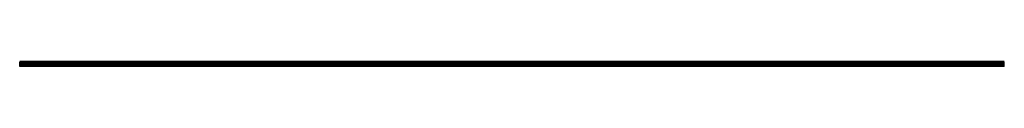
# Model space of a CAD drawing. Header units: millimetres. Extents: x 0 to 2700, y 0 to 14.
import ezdxf

# ---------------------------------------------------------------- set-up
doc = ezdxf.new("R2010")
doc.units = ezdxf.units.MM
doc.header["$LTSCALE"] = 10
doc.linetypes.add('ALLCAD_Strich', pattern=[0.2, 0.15, -0.05])
doc.layers.add('BESCH_KONT_sich_schn_grun_2d', color=10, linetype='Continuous')

msp = doc.modelspace()

# ---------------------------------------------------------------- linework, layer by layer
at = {"layer": 'BESCH_KONT_sich_schn_grun_2d', "linetype": 'ALLCAD_Strich'}
for p, q in [((0, 11.7, -89), (0, 13.8, -89)), ((2700, 13.8, -89), (0, 13.8, -89)), ((2700, 13.1, -89), (0, 13.1, -89)), ((2700, 13, -89), (0, 13, -89)), ((0, 9, -89), (0, 11.7, -89)), ((2700, 11.7, -89), (0, 11.7, -89)), ((2700, 11.3, -89), (0, 11.3, -89)), ((2700, 10.5, -89), (0, 10.5, -89)), ((0, 0, -89), (0, 9, -89)), ((2700, 9, -89), (0, 9, -89)), ((2700, 5.5, -89), (0, 5.5, -89)), ((2700, 1.5, -89), (0, 1.5, -89)), ((0, 1.5, -89), (0, 1.5, -89)), ((0, 1.5, -89), (0, 1.5, -89)), ((0, 1.5, -89), (0, 1.5, -89)), ((0, 1.5, -89), (0, 1.5, -89)), ((0, 1.5, -89), (0, 1.5, -89)), ((0, 1.5, -89), (0, 1.5, -89)), ((0, 1.5, -89), (0, 1.5, -89)), ((0, 1.5, -89), (0, 1.5, -89)), ((0, 1.5, -89), (0, 1.5, -89)), ((0, 1.5, -89), (0, 1.5, -89)), ((0, 1.5, -89), (0, 1.5, -89)), ((0, 1.5, -89), (0, 1.5, -89)), ((0, 1.5, -89), (0, 1.5, -89)), ((0, 1.5, -89), (0, 1.5, -89)), ((0, 1.5, -89), (0, 1.5, -89)), ((0, 1.5, -89), (0, 1.5, -89)), ((0, 1.5, -89), (0, 1.5, -89)), ((0, 1.5, -89), (0, 1.5, -89)), ((0, 1.5, -89), (0, 1.5, -89)), ((0, 1.5, -89), (0, 1.5, -89)), ((0, 1.5, -89), (0, 1.5, -89)), ((0, 1.5, -89), (0, 1.5, -89)), ((0, 1.5, -89), (0, 1.5, -89)), ((0, 1.5, -89), (0, 1.5, -89)), ((0, 1.5, -89), (0, 1.5, -89)), ((0, 1.5, -89), (0, 1.5, -89)), ((0, 1.5, -89), (0, 1.5, -89)), ((0, 1.5, -89), (0, 1.5, -89)), ((0, 1.5, -89), (0, 1.5, -89)), ((0, 1.5, -89), (0, 1.5, -89)), ((2700, 0, -89), (0, 0, -89)), ((2700, 11.7, -89), (2700, 13.8, -89)), ((2700, 9, -89), (2700, 11.7, -89)), ((2700, 0, -89), (2700, 9, -89))]:
    msp.add_line(p, q, dxfattribs=at)

doc.saveas('drawing.dxf')
